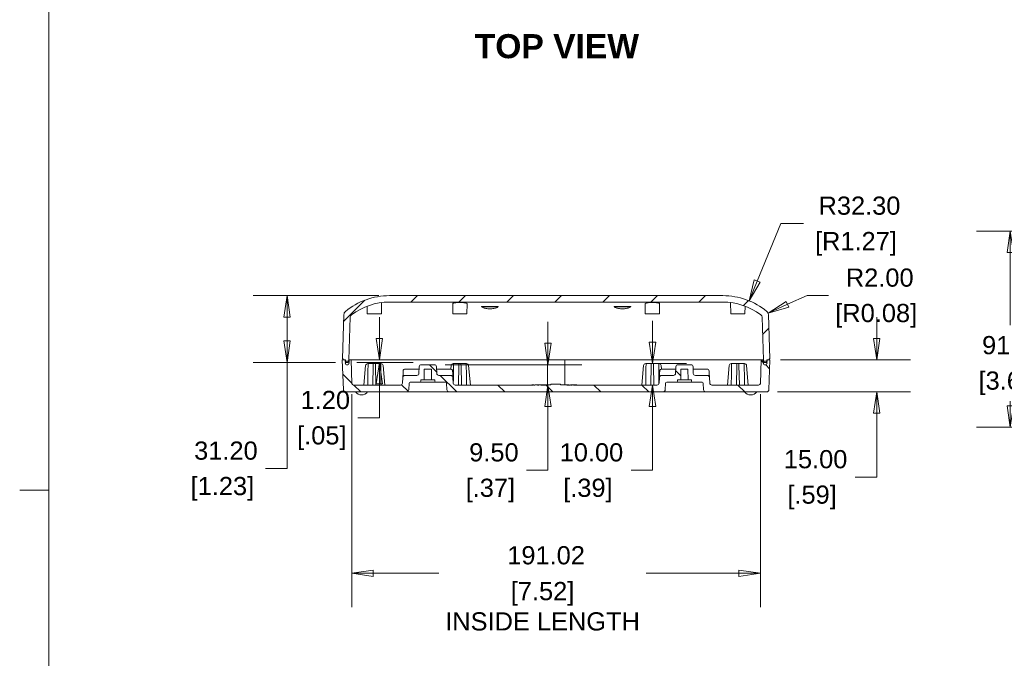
# Model space of a CAD drawing. Header units: millimetres. Extents: x 18 to 1379, y 18 to 1061.
# Tile 18 of 33: x 18 to 479, y 461 to 760. Entities that reach past the tile are written whole.
import ezdxf

# ---------------------------------------------------------------- set-up
doc = ezdxf.new("R2010")
doc.units = ezdxf.units.MM
doc.header["$LTSCALE"] = 5
for name, color, linetype, lineweight in [('Dimension (ANSI)', 7, 'Continuous', 9), ('Hatch (ANSI)', 7, 'Continuous', 9), ('Sketch Geometry (ANSI)', 7, 'Continuous', 9), ('Symbol (ANSI)', 7, 'Continuous', 9), ('Visible (ANSI)', 7, 'Continuous', 9)]:
    doc.layers.add(name, color=color, linetype=linetype, lineweight=lineweight)
doc.styles.add('Label Text (ANSI)', font='arialbd.ttf')
doc.styles.add('Note Text (ANSI)', font='arial.ttf')
doc.dimstyles.new('Default - mm_inch (ANSI)', dxfattribs={"dimscale": 5, "dimtxt": 1.7, "dimasz": 2, "dimexe": 3.175, "dimexo": 1, "dimgap": 0.8, "dimtad": 0, "dimtih": 1, "dimtoh": 1, "dimrnd": 1e-08, "dimzin": 4, "dimdsep": 46, "dimtxsty": 'Note Text (ANSI)', "dimblk": 'Filled-1', "dimcen": 0.09, "dimdle": 10, "dimclrd": 256, "dimclre": 256, "dimclrt": 256, "dimadec": 1, "dimazin": 0, "dimtfac": 1.176471, "dimtofl": 0, "dimtmove": 0, "dimatfit": 3, "dimfxl": 1, "dimtolj": 1, "dimtzin": 0, "dimlwd": -1, "dimlwe": -1, "dimarcsym": 0})

# ---------------------------------------------------------------- blocks, each defined once
blk = doc.blocks.new('Borders Default Border')
at = {"layer": 'Sketch Geometry (ANSI)'}
blk.add_line((6.35, 107.95), (3.634, 107.95), dxfattribs=at)
at = {"layer": 'Sketch Geometry (ANSI)', "flags": 128}
blk.add_lwpolyline([(6.35, 6.35), (6.35, 209.55), (273.05, 209.55), (273.05, 6.35), (6.35, 6.35)], dxfattribs=at)
blk = doc.blocks.new('Filled-1')
at = {"color": 0}
for p, q in [((0, 0), (-1, 0.15)), ((-1, 0.15), (-1, -0.15)), ((-1, 0), (0, 0)), ((-1, -0.15), (0, 0))]:
    blk.add_line(p, q, dxfattribs=at)
at = {"color": 0, "flags": 128}
blk.add_lwpolyline([(-1, -0.15), (0, 0), (-1, 0.15), (-1, -0.15)], dxfattribs=at)
at = {"color": 0}
blk.add_solid([(-1, -0.15), (0, 0), (-1, 0.15), (-1, -0.15)], dxfattribs=at)
blk = doc.blocks.new('*D24')
at = {"layer": 'Defpoints', "color": 0, "transparency": 16777216}
for p in [(369.05, 600.71), (418.96, 600.71), (367.56, 585.71)]:
    blk.add_point(p, dxfattribs=at)
at = {"layer": 'Dimension (ANSI)', "transparency": 16777216}
for p, q in [((418.96, 610.71), (418.96, 620.71)), ((374.05, 600.71), (434.83, 600.71)), ((372.56, 585.71), (434.83, 585.71)), ((418.96, 575.71), (418.96, 545.85)), ((418.96, 545.85), (408.96, 545.85))]:
    blk.add_line(p, q, dxfattribs=at)
at = {"layer": 'Dimension (ANSI)', "transparency": 16777216, "xscale": 10, "yscale": 10, "zscale": 10}
for p, rotation in [((418.96, 600.71), 270), ((418.96, 585.71), 90)]:
    blk.add_blockref('Filled-1', p, dxfattribs=dict(at, rotation=rotation))
at = {"layer": 'Dimension (ANSI)', "transparency": 16777216, "char_height": 8.5, "attachment_point": 5, "style": 'Note Text (ANSI)'}
for s, insert in [('\\A1; 15.00', (388.74, 554.19)), ('\\A1;[.59]', (388.74, 536.4))]:
    blk.add_mtext(s, dxfattribs=dict(at, insert=insert))
blk = doc.blocks.new('*D25')
at = {"layer": 'Defpoints', "color": 0, "transparency": 16777216}
for p in [(191.09, 630.71), (143.19, 599.51), (170.9, 599.51)]:
    blk.add_point(p, dxfattribs=at)
at = {"layer": 'Dimension (ANSI)', "transparency": 16777216}
for p, q in [((186.09, 630.71), (127.31, 630.71)), ((143.19, 620.71), (143.19, 609.51)), ((165.9, 599.51), (127.31, 599.51)), ((143.19, 599.51), (143.19, 549.86)), ((143.19, 549.86), (133.19, 549.86))]:
    blk.add_line(p, q, dxfattribs=at)
at = {"layer": 'Dimension (ANSI)', "transparency": 16777216, "xscale": 10, "yscale": 10, "zscale": 10}
for p, rotation in [((143.19, 630.71), 90), ((143.19, 599.51), 270)]:
    blk.add_blockref('Filled-1', p, dxfattribs=dict(at, rotation=rotation))
at = {"layer": 'Dimension (ANSI)', "transparency": 16777216, "char_height": 8.5, "attachment_point": 5, "style": 'Note Text (ANSI)'}
for s, insert in [('\\A1; 31.20', (112.97, 558.2)), ('\\A1;[1.23]', (112.97, 540.41))]:
    blk.add_mtext(s, dxfattribs=dict(at, insert=insert))
blk = doc.blocks.new('*D26')
at = {"layer": 'Defpoints', "color": 0, "transparency": 16777216}
for p in [(169.45, 600.71), (170.9, 599.51), (186.37, 599.51)]:
    blk.add_point(p, dxfattribs=at)
at = {"layer": 'Dimension (ANSI)', "transparency": 16777216}
for p, q in [((186.37, 610.71), (186.37, 620.71)), ((174.45, 600.71), (202.24, 600.71)), ((175.9, 599.51), (202.24, 599.51)), ((186.37, 589.51), (186.37, 573.54)), ((186.37, 573.54), (176.37, 573.54))]:
    blk.add_line(p, q, dxfattribs=at)
at = {"layer": 'Dimension (ANSI)', "transparency": 16777216, "xscale": 10, "yscale": 10, "zscale": 10}
for p, rotation in [((186.37, 600.71), 270), ((186.37, 599.51), 90)]:
    blk.add_blockref('Filled-1', p, dxfattribs=dict(at, rotation=rotation))
at = {"layer": 'Dimension (ANSI)', "transparency": 16777216, "char_height": 8.5, "attachment_point": 5, "style": 'Note Text (ANSI)'}
for s, insert in [('\\A1; 1.20', (159.45, 581.88)), ('\\A1;[.05]', (159.45, 564.1))]:
    blk.add_mtext(s, dxfattribs=dict(at, insert=insert))
blk = doc.blocks.new('*D27')
at = {"layer": 'Defpoints', "color": 0, "transparency": 16777216}
for p in [(212.08, 598.41), (265.22, 598.41), (221.9, 588.91)]:
    blk.add_point(p, dxfattribs=at)
at = {"layer": 'Dimension (ANSI)', "transparency": 16777216}
for p, q in [((265.22, 608.41), (265.22, 618.41)), ((217.08, 598.41), (281.1, 598.41)), ((265.22, 578.91), (265.22, 549.05)), ((265.22, 549.05), (255.22, 549.05))]:
    blk.add_line(p, q, dxfattribs=at)
at = {"layer": 'Dimension (ANSI)', "transparency": 16777216, "xscale": 10, "yscale": 10, "zscale": 10}
for p, rotation in [((265.22, 598.41), 270), ((265.22, 588.91), 90)]:
    blk.add_blockref('Filled-1', p, dxfattribs=dict(at, rotation=rotation))
at = {"layer": 'Dimension (ANSI)', "transparency": 16777216, "char_height": 8.5, "attachment_point": 5, "style": 'Note Text (ANSI)'}
for s, insert in [('\\A1; 9.50', (238.3, 557.39)), ('\\A1;[.37]', (238.3, 539.6))]:
    blk.add_mtext(s, dxfattribs=dict(at, insert=insert))
blk = doc.blocks.new('*D28')
at = {"layer": 'Defpoints', "color": 0, "transparency": 16777216}
for p in [(311.09, 598.91), (314.13, 598.91), (277.51, 588.91)]:
    blk.add_point(p, dxfattribs=at)
at = {"layer": 'Dimension (ANSI)', "transparency": 16777216}
for p, q in [((314.13, 608.91), (314.13, 618.91)), ((316.09, 598.91), (330, 598.91)), ((314.13, 578.91), (314.13, 549.05)), ((314.13, 549.05), (304.13, 549.05))]:
    blk.add_line(p, q, dxfattribs=at)
at = {"layer": 'Dimension (ANSI)', "transparency": 16777216, "xscale": 10, "yscale": 10, "zscale": 10}
for p, rotation in [((314.13, 598.91), 270), ((314.13, 588.91), 90)]:
    blk.add_blockref('Filled-1', p, dxfattribs=dict(at, rotation=rotation))
at = {"layer": 'Dimension (ANSI)', "transparency": 16777216, "char_height": 8.5, "attachment_point": 5, "style": 'Note Text (ANSI)'}
for s, insert in [('\\A1; 10.00', (283.91, 557.39)), ('\\A1;[.39]', (283.91, 539.6))]:
    blk.add_mtext(s, dxfattribs=dict(at, insert=insert))
blk = doc.blocks.new('*D29')
at = {"layer": 'Defpoints', "color": 0, "transparency": 16777216}
for p in [(173.53, 589.68), (364.56, 589.68), (364.56, 500.93)]:
    blk.add_point(p, dxfattribs=at)
at = {"layer": 'Dimension (ANSI)', "transparency": 16777216}
for p, q in [((173.53, 584.68), (173.53, 485.06)), ((364.56, 584.68), (364.56, 485.06)), ((183.53, 500.93), (214.21, 500.93)), ((354.56, 500.93), (311.2, 500.93))]:
    blk.add_line(p, q, dxfattribs=at)
at = {"layer": 'Dimension (ANSI)', "transparency": 16777216, "xscale": 10, "yscale": 10, "zscale": 10, "rotation": 180}
blk.add_blockref('Filled-1', (173.53, 500.93), dxfattribs=at)
at = {"layer": 'Dimension (ANSI)', "transparency": 16777216, "xscale": 10, "yscale": 10, "zscale": 10}
blk.add_blockref('Filled-1', (364.56, 500.93), dxfattribs=at)
at = {"layer": 'Dimension (ANSI)', "transparency": 16777216, "char_height": 8.5, "attachment_point": 5, "style": 'Note Text (ANSI)'}
for s, insert in [('\\A1; \\fArial|b0|i0;\\H8.5000;191.02', (262.7, 509.27)), ('\\A1;[7.52]{\\P\\fArial|b0|i0;\\H8.5000;INSIDE LENGTH}', (262.7, 485.44))]:
    blk.add_mtext(s, dxfattribs=dict(at, insert=insert))
blk = doc.blocks.new('*D46')
at = {"layer": 'Defpoints', "color": 0, "transparency": 16777216}
for p in [(605.85, 660.82), (481.45, 569.26), (615.89, 569.26)]:
    blk.add_point(p, dxfattribs=at)
at = {"layer": 'Dimension (ANSI)', "transparency": 16777216}
for p, q in [((600.85, 660.82), (465.58, 660.82)), ((481.45, 650.82), (481.45, 616.95)), ((481.45, 579.26), (481.45, 581.38)), ((610.89, 569.26), (465.58, 569.26))]:
    blk.add_line(p, q, dxfattribs=at)
at = {"layer": 'Dimension (ANSI)', "transparency": 16777216, "xscale": 10, "yscale": 10, "zscale": 10}
for p, rotation in [((481.45, 660.82), 90), ((481.45, 569.26), 270)]:
    blk.add_blockref('Filled-1', p, dxfattribs=dict(at, rotation=rotation))
at = {"layer": 'Dimension (ANSI)', "transparency": 16777216, "char_height": 8.5, "attachment_point": 5, "style": 'Note Text (ANSI)'}
for s, insert in [('\\A1; 91.56', (481.45, 607.51)), ('\\A1;[3.60]', (481.45, 589.72))]:
    blk.add_mtext(s, dxfattribs=dict(at, insert=insert))
blk = doc.blocks.new('*D61')
at = {"layer": 'Defpoints', "color": 0, "transparency": 16777216}
for p in [(366.31, 621.76), (368.14, 622.57)]:
    blk.add_point(p, dxfattribs=at)
at = {"layer": 'Dimension (ANSI)', "transparency": 16777216}
for p, q in [((386.39, 630.75), (377.26, 626.66)), ((396.39, 630.75), (386.39, 630.75))]:
    blk.add_line(p, q, dxfattribs=at)
at = {"layer": 'Dimension (ANSI)', "transparency": 16777216, "xscale": 10, "yscale": 10, "zscale": 10, "rotation": 204.116615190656}
blk.add_blockref('Filled-1', (368.14, 622.57), dxfattribs=at)
at = {"layer": 'Dimension (ANSI)', "transparency": 16777216, "char_height": 8.5, "attachment_point": 5, "style": 'Note Text (ANSI)'}
for s, insert in [('\\A1; R2.00', (418.74, 639.08)), ('\\A1;[R0.08]', (418.74, 621.3))]:
    blk.add_mtext(s, dxfattribs=dict(at, insert=insert))
blk = doc.blocks.new('*D65')
at = {"layer": 'Defpoints', "color": 0, "transparency": 16777216}
for p in [(359.28, 628.28), (347, 598.41)]:
    blk.add_point(p, dxfattribs=at)
at = {"layer": 'Dimension (ANSI)', "transparency": 16777216}
for p, q in [((374.12, 664.37), (363.08, 637.53)), ((384.75, 664.37), (374.12, 664.37))]:
    blk.add_line(p, q, dxfattribs=at)
at = {"layer": 'Dimension (ANSI)', "transparency": 16777216, "xscale": 10, "yscale": 10, "zscale": 10, "rotation": 247.650270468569}
blk.add_blockref('Filled-1', (359.28, 628.28), dxfattribs=at)
at = {"layer": 'Dimension (ANSI)', "transparency": 16777216, "char_height": 8.5, "attachment_point": 5, "style": 'Note Text (ANSI)'}
for s, insert in [('\\A1; R32.30', (409.26, 672.72)), ('\\A1;[R1.27]', (409.26, 654.93))]:
    blk.add_mtext(s, dxfattribs=dict(at, insert=insert))

msp = doc.modelspace()

# ---------------------------------------------------------------- hatches: boundary and pattern name
at = {"layer": 'Hatch (ANSI)'}
h = msp.add_hatch(dxfattribs=at)
h.set_pattern_fill('ANSI31', color=256, scale=127, style=0)
h.set_pattern_definition([(45, (0, 0), (-11.22532, 11.22532), [])])
edge = h.paths.add_edge_path()
edge.add_ellipse((347, 598.406), major_axis=(-24.891, 20.586), ratio=1, start_angle=270, end_angle=309.59254)
edge.add_line((347, 630.707), (191.095, 630.707))
edge.add_ellipse((191.095, 598.406), major_axis=(-32.301, 0), ratio=1, start_angle=270, end_angle=309.59254)
edge.add_ellipse((171.784, 621.756), major_axis=(-1.541, -1.275), ratio=1, start_angle=270, end_angle=318.40746)
edge.add_line((169.785, 621.826), (169.061, 601.107))
edge.add_line((169.061, 601.107), (169.447, 601.107))
edge.add_line((169.447, 601.107), (169.447, 600.707))
edge.add_line((169.447, 600.707), (170.4, 600.707))
edge.add_line((170.4, 600.707), (170.549, 600.707))
edge.add_line((170.549, 600.707), (170.774, 599.937))
edge.add_line((170.774, 599.937), (170.899, 599.507))
edge.add_line((170.899, 599.507), (171.699, 599.507))
edge.add_line((171.699, 599.507), (171.825, 599.938))
edge.add_line((171.825, 599.938), (172.049, 600.707))
edge.add_line((172.049, 600.707), (172.743, 620.569))
edge.add_ellipse((174.242, 620.516), major_axis=(0.052, 1.499), ratio=1, start_angle=39.3161, end_angle=90, ccw=False)
edge.add_ellipse((191.095, 598.406), major_axis=(23.303, 17.762), ratio=1, start_angle=52.6839, end_angle=90, ccw=False)
edge.add_line((191.095, 627.707), (347, 627.707))
edge.add_ellipse((347, 598.406), major_axis=(29.301, 0), ratio=1, start_angle=52.6839, end_angle=90, ccw=False)
edge.add_ellipse((363.853, 620.516), major_axis=(1.193, -0.909), ratio=1, start_angle=39.3161, end_angle=90, ccw=False)
edge.add_line((365.352, 620.569), (366.045, 600.707))
edge.add_line((366.045, 600.707), (366.27, 599.938))
edge.add_line((366.27, 599.938), (366.395, 599.507))
edge.add_line((366.395, 599.507), (367.195, 599.507))
edge.add_line((367.195, 599.507), (367.321, 599.937))
edge.add_line((367.321, 599.937), (367.545, 600.707))
edge.add_line((367.545, 600.707), (367.695, 600.707))
edge.add_line((367.695, 600.707), (368.647, 600.707))
edge.add_line((368.647, 600.707), (368.647, 601.107))
edge.add_line((368.647, 601.107), (369.033, 601.107))
edge.add_line((369.033, 601.107), (368.31, 621.826))
edge.add_ellipse((366.311, 621.756), major_axis=(-0.07, 1.999), ratio=1, start_angle=270, end_angle=318.40746)
h = msp.add_hatch(dxfattribs=at)
h.set_pattern_fill('ANSI31', color=256, scale=127, angle=90.00021, style=0)
h.set_pattern_definition([(135.0002, (0, 0), (-11.22528, -11.22536), [])])
edge = h.paths.add_edge_path()
edge.add_line((368.557, 586.672), (369.047, 600.707))
edge.add_line((369.047, 600.707), (367.695, 600.707))
edge.add_line((367.695, 600.707), (367.628, 598.79))
edge.add_ellipse((367.128, 598.807), major_axis=(-0.017, -0.5), ratio=1, start_angle=2, end_angle=90, ccw=False)
edge.add_line((367.128, 598.307), (366.461, 598.307))
edge.add_ellipse((366.461, 598.807), major_axis=(-0.5, 0), ratio=1, start_angle=2, end_angle=90, ccw=False)
edge.add_line((365.962, 598.79), (365.912, 600.225))
edge.add_ellipse((365.412, 600.207), major_axis=(-0.017, 0.5), ratio=1, start_angle=270, end_angle=358)
edge.add_line((365.412, 600.707), (364.945, 600.707))
edge.add_line((364.945, 600.707), (364.56, 589.679))
edge.add_ellipse((363.76, 589.707), major_axis=(-0.028, -0.8), ratio=1, start_angle=2, end_angle=90, ccw=False)
edge.add_line((363.76, 588.907), (341.896, 588.907))
edge.add_ellipse((341.896, 589.907), major_axis=(0, -1), ratio=1, start_angle=273, end_angle=360, ccw=False)
edge.add_line((340.898, 589.855), (340.761, 592.459))
edge.add_ellipse((339.763, 592.407), major_axis=(0.999, 0.052), ratio=1, start_angle=0, end_angle=87)
edge.add_line((339.763, 593.407), (334.188, 593.407))
edge.add_ellipse((334.188, 594.407), major_axis=(0, -1), ratio=1, start_angle=272, end_angle=360, ccw=False)
edge.add_line((333.188, 594.372), (333.081, 597.442))
edge.add_ellipse((332.082, 597.407), major_axis=(0.999, 0.035), ratio=1, start_angle=0, end_angle=88)
edge.add_line((332.082, 598.407), (326.013, 598.407))
edge.add_ellipse((326.013, 597.407), major_axis=(0, 1), ratio=1, start_angle=0, end_angle=88)
edge.add_line((325.014, 597.442), (324.906, 594.372))
edge.add_ellipse((323.907, 594.407), major_axis=(-0.035, -0.999), ratio=1, start_angle=2, end_angle=90, ccw=False)
edge.add_line((323.907, 593.407), (318.332, 593.407))
edge.add_ellipse((318.332, 592.407), major_axis=(-1, 0), ratio=1, start_angle=270, end_angle=357)
edge.add_line((317.333, 592.459), (317.197, 589.855))
edge.add_ellipse((316.198, 589.907), major_axis=(-0.052, -0.999), ratio=1, start_angle=3, end_angle=90, ccw=False)
edge.add_line((316.198, 588.907), (277.512, 588.907))
edge.add_line((277.512, 588.907), (277.512, 589.057))
edge.add_line((277.512, 589.057), (277.235, 589.057))
edge.add_line((277.235, 589.057), (277.235, 588.907))
edge.add_line((277.235, 588.907), (276.954, 588.907))
edge.add_line((276.954, 588.907), (276.954, 589.057))
edge.add_line((276.954, 589.057), (276.496, 589.057))
edge.add_line((276.496, 589.057), (276.496, 588.907))
edge.add_line((276.496, 588.907), (276.097, 588.907))
edge.add_line((276.097, 588.907), (276.097, 589.057))
edge.add_line((276.097, 589.057), (275.831, 589.057))
edge.add_line((275.831, 589.057), (275.831, 588.907))
edge.add_line((275.831, 588.907), (274.047, 588.907))
edge.add_line((274.047, 588.907), (274.047, 588.957))
edge.add_line((274.047, 588.957), (271.547, 588.957))
edge.add_line((271.547, 588.957), (271.547, 589.057))
edge.add_line((271.547, 589.057), (271.047, 589.057))
edge.add_line((271.047, 589.057), (271.047, 589.307))
edge.add_line((271.047, 589.307), (266.547, 589.307))
edge.add_line((266.547, 589.307), (266.547, 589.057))
edge.add_line((266.547, 589.057), (266.547, 588.957))
edge.add_line((266.547, 588.957), (264.047, 588.957))
edge.add_line((264.047, 588.957), (264.047, 588.907))
edge.add_line((264.047, 588.907), (261.823, 588.907))
edge.add_line((261.823, 588.907), (261.823, 589.057))
edge.add_line((261.823, 589.057), (260.973, 589.057))
edge.add_line((260.973, 589.057), (260.973, 588.907))
edge.add_line((260.973, 588.907), (260.36, 588.907))
edge.add_line((260.36, 588.907), (260.36, 589.057))
edge.add_line((260.36, 589.057), (259.15, 589.057))
edge.add_line((259.15, 589.057), (259.15, 588.907))
edge.add_line((259.15, 588.907), (258.627, 588.907))
edge.add_line((258.627, 588.907), (258.627, 589.057))
edge.add_line((258.627, 589.057), (258.359, 589.057))
edge.add_line((258.359, 589.057), (258.359, 588.907))
edge.add_line((258.359, 588.907), (257.874, 588.907))
edge.add_line((257.874, 588.907), (257.874, 589.057))
edge.add_line((257.874, 589.057), (257.618, 589.057))
edge.add_line((257.618, 589.057), (257.618, 588.907))
edge.add_line((257.618, 588.907), (221.896, 588.907))
edge.add_ellipse((221.896, 589.907), major_axis=(-1, 0), ratio=1, start_angle=3, end_angle=90, ccw=False)
edge.add_line((220.898, 589.855), (220.761, 592.459))
edge.add_ellipse((219.763, 592.407), major_axis=(-0.052, 0.999), ratio=1, start_angle=270, end_angle=357)
edge.add_line((219.763, 593.407), (214.188, 593.407))
edge.add_ellipse((214.188, 594.407), major_axis=(0, -1), ratio=1, start_angle=272, end_angle=360, ccw=False)
edge.add_line((213.188, 594.372), (213.081, 597.442))
edge.add_ellipse((212.082, 597.407), major_axis=(0.999, 0.035), ratio=1, start_angle=0, end_angle=88)
edge.add_line((212.082, 598.407), (206.013, 598.407))
edge.add_ellipse((206.013, 597.407), major_axis=(0, 1), ratio=1, start_angle=0, end_angle=88)
edge.add_line((205.014, 597.442), (204.906, 594.372))
edge.add_ellipse((203.907, 594.407), major_axis=(-0.035, -0.999), ratio=1, start_angle=2, end_angle=90, ccw=False)
edge.add_line((203.907, 593.407), (198.332, 593.407))
edge.add_ellipse((198.332, 592.407), major_axis=(-1, 0), ratio=1, start_angle=270, end_angle=357)
edge.add_line((197.333, 592.459), (197.197, 589.855))
edge.add_ellipse((196.198, 589.907), major_axis=(-0.052, -0.999), ratio=1, start_angle=3, end_angle=90, ccw=False)
edge.add_line((196.198, 588.907), (174.334, 588.907))
edge.add_ellipse((174.334, 589.707), major_axis=(0, -0.8), ratio=1, start_angle=272, end_angle=360, ccw=False)
edge.add_line((173.535, 589.679), (173.15, 600.707))
edge.add_line((173.15, 600.707), (172.683, 600.707))
edge.add_ellipse((172.683, 600.207), major_axis=(-0.5, 0), ratio=1, start_angle=270, end_angle=358)
edge.add_line((172.183, 600.225), (172.133, 598.79))
edge.add_ellipse((171.633, 598.807), major_axis=(-0.017, -0.5), ratio=1, start_angle=2, end_angle=90, ccw=False)
edge.add_line((171.633, 598.307), (170.966, 598.307))
edge.add_ellipse((170.966, 598.807), major_axis=(-0.5, 0), ratio=1, start_angle=2, end_angle=90, ccw=False)
edge.add_line((170.467, 598.79), (170.4, 600.707))
edge.add_line((170.4, 600.707), (169.047, 600.707))
edge.add_line((169.047, 600.707), (169.537, 586.672))
edge.add_ellipse((170.537, 586.707), major_axis=(0.035, -0.999), ratio=1, start_angle=270, end_angle=358)
edge.add_line((170.537, 585.707), (199.098, 585.707))
edge.add_ellipse((199.098, 586.707), major_axis=(1, 0), ratio=1, start_angle=270, end_angle=357)
edge.add_line((200.097, 586.655), (200.264, 589.833))
edge.add_ellipse((200.763, 589.807), major_axis=(0.026, 0.499), ratio=1, start_angle=3, end_angle=90, ccw=False)
edge.add_line((200.763, 590.307), (205.28, 590.307))
edge.add_ellipse((205.28, 590.807), major_axis=(0, -0.5), ratio=1, start_angle=0, end_angle=88)
edge.add_line((205.779, 590.79), (205.797, 591.307))
edge.add_line((205.797, 591.307), (207.297, 591.307))
edge.add_line((207.297, 591.307), (207.385, 596.307))
edge.add_line((207.385, 596.307), (210.71, 596.307))
edge.add_line((210.71, 596.307), (210.797, 591.307))
edge.add_line((210.797, 591.307), (212.297, 591.307))
edge.add_line((212.297, 591.307), (212.315, 590.79))
edge.add_ellipse((212.815, 590.807), major_axis=(0.017, -0.5), ratio=1, start_angle=270, end_angle=358)
edge.add_line((212.815, 590.307), (217.332, 590.307))
edge.add_ellipse((217.332, 589.807), major_axis=(0.5, 0), ratio=1, start_angle=3, end_angle=90, ccw=False)
edge.add_line((217.831, 589.833), (217.998, 586.655))
edge.add_ellipse((218.996, 586.707), major_axis=(0.052, -0.999), ratio=1, start_angle=270, end_angle=357)
edge.add_line((218.996, 585.707), (319.098, 585.707))
edge.add_ellipse((319.098, 586.707), major_axis=(0, -1), ratio=1, start_angle=0, end_angle=87)
edge.add_line((320.097, 586.655), (320.264, 589.833))
edge.add_ellipse((320.763, 589.807), major_axis=(-0.499, 0.026), ratio=1, start_angle=273, end_angle=360, ccw=False)
edge.add_line((320.763, 590.307), (325.28, 590.307))
edge.add_ellipse((325.28, 590.807), major_axis=(0.5, 0), ratio=1, start_angle=270, end_angle=358)
edge.add_line((325.779, 590.79), (325.797, 591.307))
edge.add_line((325.797, 591.307), (327.297, 591.307))
edge.add_line((327.297, 591.307), (327.385, 596.307))
edge.add_line((327.385, 596.307), (330.71, 596.307))
edge.add_line((330.71, 596.307), (330.797, 591.307))
edge.add_line((330.797, 591.307), (332.297, 591.307))
edge.add_line((332.297, 591.307), (332.315, 590.79))
edge.add_ellipse((332.815, 590.807), major_axis=(-0.5, -0.017), ratio=1, start_angle=0, end_angle=88)
edge.add_line((332.815, 590.307), (337.332, 590.307))
edge.add_ellipse((337.332, 589.807), major_axis=(0.5, 0), ratio=1, start_angle=3, end_angle=90, ccw=False)
edge.add_line((337.831, 589.833), (337.998, 586.655))
edge.add_ellipse((338.996, 586.707), major_axis=(0.052, -0.999), ratio=1, start_angle=270, end_angle=357)
edge.add_line((338.996, 585.707), (367.558, 585.707))
edge.add_ellipse((367.558, 586.707), major_axis=(1, 0), ratio=1, start_angle=270, end_angle=358)
h = msp.add_hatch(dxfattribs=at)
h.set_pattern_fill('ANSI31', color=256, scale=127, angle=14.99998, style=0)
h.set_pattern_definition([(60, (0, 0), (-13.74815, 7.9375), [])])
edge = h.paths.add_edge_path()
edge.add_ellipse((366.795, 599.207), major_axis=(0, -0.9), ratio=1, start_angle=270, end_angle=291.74169)
edge.add_ellipse((366.795, 599.207), major_axis=(0.333, -0.836), ratio=1, start_angle=270, end_angle=406.51661)
edge.add_ellipse((366.795, 599.207), major_axis=(0.333, 0.836), ratio=1, start_angle=270, end_angle=309.48339)
edge.add_ellipse((366.795, 599.207), major_axis=(-0.274, 0.857), ratio=1, start_angle=270, end_angle=306.48341)
edge.add_ellipse((366.795, 599.207), major_axis=(-0.73, 0.526), ratio=1, start_angle=270, end_angle=341.46286)
edge.add_ellipse((366.795, 599.207), major_axis=(-0.731, -0.525), ratio=1, start_angle=270, end_angle=306.57034)
edge.add_ellipse((366.795, 599.207), major_axis=(-0.274, -0.857), ratio=1, start_angle=270, end_angle=287.74169)
edge = h.paths.add_edge_path()
edge.add_ellipse((171.3, 599.207), major_axis=(0, 0.9), ratio=1, start_angle=270, end_angle=287.74169)
edge.add_ellipse((171.3, 599.207), major_axis=(-0.274, 0.857), ratio=1, start_angle=270, end_angle=306.57034)
edge.add_ellipse((171.3, 599.207), major_axis=(-0.731, 0.525), ratio=1, start_angle=270, end_angle=341.46286)
edge.add_ellipse((171.3, 599.207), major_axis=(-0.73, -0.526), ratio=1, start_angle=270, end_angle=306.48341)
edge.add_ellipse((171.3, 599.207), major_axis=(-0.274, -0.857), ratio=1, start_angle=270, end_angle=309.48339)
edge.add_ellipse((171.3, 599.207), major_axis=(0.333, -0.836), ratio=1, start_angle=270, end_angle=406.51661)
edge.add_ellipse((171.3, 599.207), major_axis=(0.333, 0.836), ratio=1, start_angle=270, end_angle=291.74169)

# ---------------------------------------------------------------- linework, layer by layer
at = {"layer": 'Visible (ANSI)'}
for p, q in [((187.347, 622.207), (187.439, 627.478)), ((347, 630.707), (191.095, 630.707)), ((191.095, 627.707), (347, 627.707)), ((220.747, 622.207), (220.666, 626.847)), ((227.347, 622.207), (227.428, 626.847)), ((310.747, 622.207), (310.666, 626.847)), ((317.347, 622.207), (317.428, 626.847)), ((350.747, 622.207), (350.655, 627.478)), ((169.785, 621.826), (169.061, 601.107)), ((180.747, 622.207), (180.685, 625.795)), ((187.347, 622.207), (180.747, 622.207)), ((227.347, 622.207), (220.747, 622.207)), ((234.168, 625.425), (234.168, 625.64)), ((234.168, 625.64), (241.927, 625.64)), ((234.168, 625.425), (241.927, 625.425)), ((241.927, 625.425), (241.927, 625.64)), ((296.168, 625.425), (296.168, 625.64)), ((296.168, 625.64), (303.927, 625.64)), ((296.168, 625.425), (303.927, 625.425)), ((303.927, 625.425), (303.927, 625.64)), ((317.347, 622.207), (310.747, 622.207)), ((357.347, 622.207), (350.747, 622.207)), ((357.347, 622.207), (357.41, 625.795)), ((369.033, 601.107), (368.31, 621.826)), ((172.049, 600.707), (172.743, 620.569)), ((365.352, 620.569), (366.045, 600.707)), ((170.4, 600.707), (169.047, 600.707)), ((169.047, 600.707), (169.537, 586.672)), ((169.061, 601.107), (169.447, 601.107)), ((169.447, 601.107), (169.447, 600.707)), ((169.447, 600.707), (170.549, 600.707)), ((170.467, 598.79), (170.4, 600.707)), ((170.549, 600.707), (170.899, 599.507)), ((170.899, 599.507), (171.699, 599.507)), ((171.699, 599.507), (172.049, 600.707)), ((172.683, 600.707), (172.049, 600.707)), ((172.183, 600.225), (172.133, 598.79)), ((173.15, 600.707), (172.683, 600.707)), ((173.535, 589.679), (173.15, 600.707)), ((173.993, 600.707), (173.15, 600.707)), ((184.26, 600.707), (173.993, 600.707)), ((181.089, 598.907), (180.964, 598.907)), ((181.089, 598.907), (183.547, 598.907)), ((183.547, 598.907), (183.531, 597.994)), ((184.547, 598.907), (183.547, 598.907)), ((184.26, 600.707), (196.106, 600.707)), ((184.563, 597.994), (184.547, 598.907)), ((184.547, 598.907), (187.005, 598.907)), ((187.131, 598.907), (187.005, 598.907)), ((197.732, 600.707), (196.106, 600.707)), ((198.719, 600.707), (197.732, 600.707)), ((198.719, 600.707), (265.047, 600.707)), ((221.089, 598.907), (220.964, 598.907)), ((221.089, 598.907), (223.547, 598.907)), ((223.547, 598.907), (223.531, 597.994)), ((224.547, 598.907), (223.547, 598.907)), ((224.563, 597.994), (224.547, 598.907)), ((224.547, 598.907), (227.005, 598.907)), ((227.131, 598.907), (227.005, 598.907)), ((265.047, 600.707), (264.996, 589.057)), ((265.047, 600.707), (273.047, 600.707)), ((273.047, 600.707), (273.098, 589.057)), ((273.047, 600.707), (339.376, 600.707)), ((311.089, 598.907), (310.964, 598.907)), ((311.089, 598.907), (313.547, 598.907)), ((313.547, 598.907), (313.531, 597.994)), ((314.547, 598.907), (313.547, 598.907)), ((314.563, 597.994), (314.547, 598.907)), ((314.547, 598.907), (317.005, 598.907)), ((317.131, 598.907), (317.005, 598.907)), ((339.376, 600.707), (340.363, 600.707)), ((340.363, 600.707), (341.989, 600.707)), ((353.834, 600.707), (341.989, 600.707)), ((351.089, 598.907), (350.964, 598.907)), ((351.089, 598.907), (353.547, 598.907)), ((353.547, 598.907), (353.531, 597.994)), ((354.547, 598.907), (353.547, 598.907)), ((353.834, 600.707), (364.102, 600.707)), ((354.563, 597.994), (354.547, 598.907)), ((354.547, 598.907), (357.005, 598.907)), ((357.131, 598.907), (357.005, 598.907)), ((364.102, 600.707), (364.945, 600.707)), ((364.945, 600.707), (364.56, 589.679)), ((365.412, 600.707), (364.945, 600.707)), ((365.412, 600.707), (366.045, 600.707)), ((365.962, 598.79), (365.912, 600.225)), ((366.045, 600.707), (366.395, 599.507)), ((366.395, 599.507), (367.195, 599.507)), ((367.195, 599.507), (367.545, 600.707)), ((367.545, 600.707), (368.647, 600.707)), ((367.695, 600.707), (367.628, 598.79)), ((369.047, 600.707), (367.695, 600.707)), ((368.557, 586.672), (369.047, 600.707)), ((368.647, 600.707), (368.647, 601.107)), ((368.647, 601.107), (369.033, 601.107)), ((171.633, 598.307), (170.966, 598.307)), ((179.967, 597.994), (179.172, 588.907)), ((183.373, 588.907), (183.531, 597.994)), ((184.563, 597.994), (184.722, 588.907)), ((188.922, 588.907), (188.127, 597.994)), ((197.435, 594.39), (197.333, 592.459)), ((197.491, 595.459), (197.435, 594.39)), ((204.089, 596.407), (198.489, 596.407)), ((204.977, 596.407), (204.089, 596.407)), ((205.014, 597.442), (204.906, 594.372)), ((212.082, 598.407), (206.013, 598.407)), ((207.297, 591.307), (207.385, 596.307)), ((207.385, 596.307), (210.71, 596.307)), ((210.71, 596.307), (210.797, 591.307)), ((213.188, 594.372), (213.081, 597.442)), ((214.005, 596.407), (213.117, 596.407)), ((219.605, 596.407), (214.005, 596.407)), ((219.967, 597.994), (219.826, 596.382)), ((220.66, 594.39), (220.604, 595.459)), ((220.761, 592.459), (220.66, 594.39)), ((223.373, 588.907), (223.531, 597.994)), ((224.563, 597.994), (224.722, 588.907)), ((228.922, 588.907), (228.127, 597.994)), ((309.967, 597.994), (309.172, 588.907)), ((313.373, 588.907), (313.531, 597.994)), ((314.563, 597.994), (314.722, 588.907)), ((317.435, 594.39), (317.333, 592.459)), ((317.491, 595.459), (317.435, 594.39)), ((318.268, 596.382), (318.127, 597.994)), ((324.089, 596.407), (318.489, 596.407)), ((324.977, 596.407), (324.089, 596.407)), ((325.014, 597.442), (324.906, 594.372)), ((332.082, 598.407), (326.013, 598.407)), ((327.297, 591.307), (327.385, 596.307)), ((327.385, 596.307), (330.71, 596.307)), ((330.71, 596.307), (330.797, 591.307)), ((333.188, 594.372), (333.081, 597.442)), ((334.005, 596.407), (333.117, 596.407)), ((339.605, 596.407), (334.005, 596.407)), ((340.66, 594.39), (340.604, 595.459)), ((340.761, 592.459), (340.66, 594.39)), ((349.967, 597.994), (349.172, 588.907)), ((353.373, 588.907), (353.531, 597.994)), ((354.563, 597.994), (354.722, 588.907)), ((358.922, 588.907), (358.127, 597.994)), ((367.128, 598.307), (366.461, 598.307)), ((197.333, 592.459), (197.197, 589.855)), ((203.907, 593.407), (198.332, 593.407)), ((200.097, 586.655), (200.264, 589.833)), ((200.763, 590.307), (205.28, 590.307)), ((205.28, 590.307), (206.797, 590.307)), ((205.779, 590.79), (205.797, 591.307)), ((205.797, 591.307), (207.297, 591.307)), ((206.797, 590.307), (211.297, 590.307)), ((207.297, 591.307), (210.797, 591.307)), ((210.797, 591.307), (212.297, 591.307)), ((211.297, 590.307), (212.815, 590.307)), ((212.297, 591.307), (212.315, 590.79)), ((212.815, 590.307), (217.332, 590.307)), ((219.763, 593.407), (214.188, 593.407)), ((217.831, 589.833), (217.998, 586.655)), ((220.898, 589.855), (220.761, 592.459)), ((317.333, 592.459), (317.197, 589.855)), ((323.907, 593.407), (318.332, 593.407)), ((320.097, 586.655), (320.264, 589.833)), ((320.763, 590.307), (325.28, 590.307)), ((325.28, 590.307), (326.797, 590.307)), ((325.779, 590.79), (325.797, 591.307)), ((325.797, 591.307), (327.297, 591.307)), ((326.797, 590.307), (331.297, 590.307)), ((327.297, 591.307), (330.797, 591.307)), ((330.797, 591.307), (332.297, 591.307)), ((331.297, 590.307), (332.815, 590.307)), ((332.297, 591.307), (332.315, 590.79)), ((332.815, 590.307), (337.332, 590.307)), ((339.763, 593.407), (334.188, 593.407)), ((337.831, 589.833), (337.998, 586.655)), ((340.898, 589.855), (340.761, 592.459)), ((170.537, 585.707), (199.098, 585.707)), ((196.198, 588.907), (174.334, 588.907)), ((199.098, 585.707), (208.086, 585.707)), ((208.086, 585.707), (210.009, 585.707)), ((210.009, 585.707), (218.996, 585.707)), ((218.996, 585.707), (319.098, 585.707)), ((257.618, 588.907), (221.896, 588.907)), ((257.874, 589.057), (257.618, 589.057)), ((257.618, 589.057), (257.618, 588.907)), ((257.874, 588.907), (257.874, 589.057)), ((257.874, 589.057), (258.116, 589.057)), ((258.359, 588.907), (257.874, 588.907)), ((258.116, 588.907), (258.116, 589.057)), ((258.116, 589.057), (258.359, 589.057)), ((258.627, 589.057), (258.359, 589.057)), ((258.359, 589.057), (258.359, 588.907)), ((258.627, 588.907), (258.627, 589.057)), ((259.15, 588.907), (258.627, 588.907)), ((260.36, 589.057), (259.15, 589.057)), ((259.15, 589.057), (259.15, 588.907)), ((260.36, 588.907), (260.36, 589.057)), ((260.412, 589.057), (260.36, 589.057)), ((260.973, 588.907), (260.36, 588.907)), ((260.412, 588.907), (260.412, 589.057)), ((260.816, 589.057), (260.686, 589.057)), ((260.686, 588.907), (260.686, 589.057)), ((260.973, 589.057), (260.816, 589.057)), ((260.816, 588.907), (260.816, 589.057)), ((261.823, 589.057), (260.973, 589.057)), ((260.973, 589.057), (260.973, 588.907)), ((261.823, 588.907), (261.823, 589.057)), ((261.934, 589.057), (261.823, 589.057)), ((264.047, 588.907), (261.823, 588.907)), ((261.954, 589.057), (261.934, 589.057)), ((261.934, 588.907), (261.934, 589.057)), ((261.954, 588.907), (261.954, 589.057)), ((262.247, 589.057), (261.982, 589.057)), ((261.982, 588.907), (261.982, 589.057)), ((263.168, 589.057), (262.247, 589.057)), ((262.247, 588.907), (262.247, 589.057)), ((263.434, 589.057), (263.168, 589.057)), ((263.168, 588.907), (263.168, 589.057)), ((263.434, 588.907), (263.434, 589.057)), ((263.893, 589.057), (263.623, 589.057)), ((263.623, 588.907), (263.623, 589.057)), ((264.074, 589.057), (263.893, 589.057)), ((263.893, 588.907), (263.893, 589.057)), ((266.547, 588.957), (264.047, 588.957)), ((264.047, 588.957), (264.047, 588.907)), ((264.837, 589.057), (264.074, 589.057)), ((264.074, 588.957), (264.074, 589.057)), ((264.85, 589.057), (264.837, 589.057)), ((264.837, 588.957), (264.837, 589.057)), ((265.825, 589.057), (264.85, 589.057)), ((264.85, 588.957), (264.85, 589.057)), ((266.214, 589.057), (265.825, 589.057)), ((265.825, 588.957), (265.825, 589.057)), ((266.547, 589.057), (266.214, 589.057)), ((266.214, 588.957), (266.214, 589.057)), ((271.047, 589.307), (266.547, 589.307)), ((266.547, 589.057), (266.547, 589.307)), ((266.547, 589.057), (266.547, 588.957)), ((271.047, 589.057), (271.047, 589.307)), ((271.547, 589.057), (271.047, 589.057)), ((271.547, 588.957), (271.547, 589.057)), ((271.939, 589.057), (271.547, 589.057)), ((274.047, 588.957), (271.547, 588.957)), ((272.205, 589.057), (271.939, 589.057)), ((271.939, 588.957), (271.939, 589.057)), ((272.808, 589.057), (272.205, 589.057)), ((272.205, 588.957), (272.205, 589.057)), ((273.106, 589.057), (272.808, 589.057)), ((272.808, 588.957), (272.808, 589.057)), ((273.106, 588.957), (273.106, 589.057)), ((273.972, 589.057), (273.512, 589.057)), ((273.512, 588.957), (273.512, 589.057)), ((274.68, 589.057), (273.972, 589.057)), ((274.047, 588.907), (274.047, 588.957)), ((275.831, 588.907), (274.047, 588.907)), ((275.089, 589.057), (274.68, 589.057)), ((274.68, 588.907), (274.68, 589.057)), ((275.089, 588.907), (275.089, 589.057)), ((276.097, 589.057), (275.831, 589.057)), ((275.831, 589.057), (275.831, 588.907)), ((276.097, 588.907), (276.097, 589.057)), ((276.097, 589.057), (276.318, 589.057)), ((276.496, 588.907), (276.097, 588.907)), ((276.318, 589.057), (276.496, 589.057)), ((276.954, 589.057), (276.496, 589.057)), ((276.496, 589.057), (276.496, 588.907)), ((276.954, 588.907), (276.954, 589.057)), ((277.096, 589.057), (276.954, 589.057)), ((277.235, 588.907), (276.954, 588.907)), ((277.096, 588.907), (277.096, 589.057)), ((277.512, 589.057), (277.235, 589.057)), ((277.235, 589.057), (277.235, 588.907)), ((277.235, 589.057), (277.235, 589.057)), ((277.235, 588.907), (277.235, 589.057)), ((277.512, 588.907), (277.512, 589.057)), ((277.69, 589.057), (277.512, 589.057)), ((316.198, 588.907), (277.512, 588.907)), ((278.133, 589.057), (277.69, 589.057)), ((277.69, 588.907), (277.69, 589.057)), ((278.506, 589.057), (278.133, 589.057)), ((278.731, 589.057), (278.506, 589.057)), ((278.752, 589.057), (278.731, 589.057)), ((278.731, 588.907), (278.731, 589.057)), ((278.752, 588.907), (278.752, 589.057)), ((319.098, 585.707), (328.086, 585.707)), ((328.086, 585.707), (330.009, 585.707)), ((330.009, 585.707), (338.996, 585.707)), ((338.996, 585.707), (367.558, 585.707)), ((363.76, 588.907), (341.896, 588.907))]:
    msp.add_line(p, q, dxfattribs=at)
for centre in [(171.3, 599.207), (366.795, 599.207)]:
    msp.add_circle(centre, 0.9, dxfattribs=at)
for centre, radius, start, end in [((191.095, 598.406), 32.301, 90, 129.59254), ((191.095, 598.406), 29.301, 90, 127.3161), ((347, 598.406), 32.301, 50.40746, 90), ((347, 598.406), 29.301, 52.6839, 90), ((171.784, 621.756), 2, 129.59254, 178), ((174.242, 620.516), 1.5, 127.3161, 178), ((363.853, 620.516), 1.5, 2, 52.6839), ((366.311, 621.756), 2, 2, 50.40746), ((170.966, 598.807), 0.5, 182, 270), ((171.633, 598.807), 0.5, 270, 358), ((172.683, 600.207), 0.5, 90, 178), ((180.964, 597.907), 1, 90, 175), ((187.131, 597.907), 1, 5, 90), ((220.964, 597.907), 1, 90, 175), ((227.131, 597.907), 1, 5, 90), ((310.964, 597.907), 1, 90, 175), ((317.131, 597.907), 1, 5, 90), ((350.964, 597.907), 1, 90, 175), ((357.131, 597.907), 1, 5, 90), ((365.412, 600.207), 0.5, 2, 90), ((366.461, 598.807), 0.5, 182, 270), ((367.128, 598.807), 0.5, 270, 358), ((198.489, 595.407), 1, 90, 177), ((203.907, 594.407), 1, 270, 358), ((206.013, 597.407), 1, 90, 178), ((212.082, 597.407), 1, 2, 90), ((214.188, 594.407), 1, 182, 270), ((219.605, 595.407), 1, 3, 90), ((318.489, 595.407), 1, 90, 177), ((323.907, 594.407), 1, 270, 358), ((326.013, 597.407), 1, 90, 178), ((332.082, 597.407), 1, 2, 90), ((334.188, 594.407), 1, 182, 270), ((339.605, 595.407), 1, 3, 90), ((174.334, 589.707), 0.8, 182, 270), ((196.198, 589.907), 1, 270, 357), ((198.332, 592.407), 1, 90, 177), ((200.763, 589.807), 0.5, 90, 177), ((205.28, 590.807), 0.5, 270, 358), ((212.815, 590.807), 0.5, 182, 270), ((217.332, 589.807), 0.5, 3, 90), ((219.763, 592.407), 1, 3, 90), ((221.896, 589.907), 1, 183, 270), ((316.198, 589.907), 1, 270, 357), ((318.332, 592.407), 1, 90, 177), ((320.763, 589.807), 0.5, 90, 177), ((325.28, 590.807), 0.5, 270, 358), ((332.815, 590.807), 0.5, 182, 270), ((337.332, 589.807), 0.5, 3, 90), ((339.763, 592.407), 1, 3, 90), ((341.896, 589.907), 1, 183, 270), ((363.76, 589.707), 0.8, 270, 358), ((170.537, 586.707), 1, 182, 270), ((178.047, 587.92), 3.612, 217.76735, 322.23265), ((199.098, 586.707), 1, 270, 357), ((218.996, 586.707), 1, 183, 270), ((319.098, 586.707), 1, 270, 357), ((338.996, 586.707), 1, 183, 270), ((360.047, 587.92), 3.612, 217.76735, 322.23265), ((367.558, 586.707), 1, 270, 358)]:
    msp.add_arc(centre, radius, start, end, dxfattribs=at)
for points, knots in [([(220.666, 626.847), (220.665, 626.951), (220.746, 627.053), (221.09, 627.221), (221.352, 627.288), (221.956, 627.385), (222.336, 627.421), (223.169, 627.468), (223.622, 627.478), (224.473, 627.478), (224.926, 627.468), (225.759, 627.421), (226.138, 627.385), (226.743, 627.288), (227.005, 627.221), (227.348, 627.053), (227.43, 626.951), (227.428, 626.847)], [0.5193404, 0.5193404, 0.5193404, 0.5193404, 0.6495835, 0.6495835, 0.7798265, 0.7798265, 0.9074038, 0.9074038, 1.0349811, 1.0349811, 1.1625584, 1.1625584, 1.2901357, 1.2901357, 1.4203788, 1.4203788, 1.5506218, 1.5506218, 1.5506218, 1.5506218]), ([(310.666, 626.847), (310.665, 626.951), (310.746, 627.053), (311.09, 627.221), (311.352, 627.288), (311.956, 627.385), (312.336, 627.421), (313.169, 627.468), (313.622, 627.478), (314.473, 627.478), (314.926, 627.468), (315.759, 627.421), (316.138, 627.385), (316.743, 627.288), (317.005, 627.221), (317.348, 627.053), (317.43, 626.951), (317.428, 626.847)], [0.5193404, 0.5193404, 0.5193404, 0.5193404, 0.6495835, 0.6495835, 0.7798265, 0.7798265, 0.9074038, 0.9074038, 1.0349811, 1.0349811, 1.1625584, 1.1625584, 1.2901357, 1.2901357, 1.4203788, 1.4203788, 1.5506218, 1.5506218, 1.5506218, 1.5506218]), ([(238.047, 624.536), (237.447, 624.536), (236.813, 624.596), (235.657, 624.821), (235.135, 624.985), (234.523, 625.24), (234.336, 625.33), (234.168, 625.425)], [0, 0, 0, 0, 0.17995075, 0.17995075, 0.3599015, 0.3599015, 0.4472112, 0.4472112, 0.4472112, 0.4472112]), ([(241.927, 625.425), (241.771, 625.337), (241.598, 625.253), (241.002, 624.998), (240.474, 624.83), (239.302, 624.598), (238.658, 624.536), (238.047, 624.536)], [-0.4474683, -0.4474683, -0.4474683, -0.4474683, -0.36631586, -0.36631586, -0.18315793, -0.18315793, 0, 0, 0, 0]), ([(300.047, 624.536), (299.447, 624.536), (298.813, 624.596), (297.657, 624.821), (297.135, 624.985), (296.523, 625.24), (296.336, 625.33), (296.168, 625.425)], [0, 0, 0, 0, 0.17995075, 0.17995075, 0.3599015, 0.3599015, 0.4472112, 0.4472112, 0.4472112, 0.4472112]), ([(303.927, 625.425), (303.759, 625.33), (303.571, 625.24), (302.96, 624.985), (302.437, 624.821), (301.281, 624.596), (300.647, 624.536), (300.047, 624.536)], [-0.4472112, -0.4472112, -0.4472112, -0.4472112, -0.3599015, -0.3599015, -0.17995075, -0.17995075, 0, 0, 0, 0])]:
    msp.add_open_spline(points, degree=3, knots=knots, dxfattribs=at)
for points in [[(181.089, 598.907), (181.017, 594.026), (180.945, 588.907)], [(187.149, 588.907), (187.077, 594.026), (187.005, 598.907)], [(221.089, 598.907), (221.022, 594.343), (220.955, 589.571)], [(227.149, 588.907), (227.077, 594.026), (227.005, 598.907)], [(311.089, 598.907), (311.017, 594.026), (310.945, 588.907)], [(317.14, 589.571), (317.073, 594.343), (317.005, 598.907)], [(351.089, 598.907), (351.017, 594.026), (350.945, 588.907)], [(357.149, 588.907), (357.077, 594.026), (357.005, 598.907)]]:
    msp.add_open_spline(points, degree=2, dxfattribs=at)

# ---------------------------------------------------------------- block references
at = {"xscale": 5, "yscale": 5, "zscale": 5}
msp.add_blockref('Borders Default Border', (0, 0), dxfattribs=at)

# ---------------------------------------------------------------- texts
at = {"layer": 'Symbol (ANSI)', "insert": (230.98, 741.548), "char_height": 11.25, "attachment_point": 7, "style": 'Label Text (ANSI)'}
msp.add_mtext('TOP VIEW', dxfattribs=at)

# ---------------------------------------------------------------- dimensions: what is measured, and where the dimension line sits
at = {"layer": 'Dimension (ANSI)'}
dim = msp.add_radius_dim(center=(347, 598.406), mpoint=(359.282, 628.281), text=' <>\\X[R1.27]', dimstyle='Default - mm_inch (ANSI)', override={"dimgap": 0.8, "dimdec": 2, "dimlfac": 1, "dimpost": '\\X', "dimcen": 0, "dimtol": 0, "dimlim": 0, "dimtp": 0, "dimtm": 0, "dimtdec": 2}, dxfattribs=at)
dim.commit()
dim.dimension.update_dxf_attribs({"geometry": '*D65', "text_midpoint": (409.263, 664.373), "dimtype": 164})
for base, p1, p2, angle, text, override, picture, middle in [((481.454, 569.26), (605.846, 660.821), (615.89, 569.26), 270, ' <>\\X[3.60]', {"dimgap": 0.8, "dimdec": 2, "dimpost": '\\X', "dimtol": 0, "dimlim": 0, "dimtp": 0, "dimtm": 0, "dimtdec": 2, "dimatfit": 1}, '*D46', (481.454, 599.168)), ((143.189, 599.507), (191.095, 630.707), (170.899, 599.507), 90, ' <>\\X[1.23]', {"dimgap": 0.8, "dimdec": 2, "dimpost": '\\X', "dimtol": 0, "dimlim": 0, "dimtp": 0, "dimtm": 0, "dimtdec": 2, "dimatfit": 2}, '*D25', (112.966, 549.86)), ((186.368, 599.507), (169.447, 600.707), (170.899, 599.507), 270, ' <>\\X[.05]', {"dimgap": 0.8, "dimdec": 2, "dimpost": '\\X', "dimtol": 0, "dimlim": 0, "dimtp": 0, "dimtm": 0, "dimtdec": 2, "dimatfit": 1}, '*D26', (159.447, 573.543)), ((265.224, 598.407), (221.896, 588.907), (212.082, 598.407), 90, ' <>\\X[.37]', {"dimgap": 0.8, "dimdec": 2, "dimpost": '\\X', "dimse1": 1, "dimtol": 0, "dimlim": 0, "dimtp": 0, "dimtm": 0, "dimtdec": 2, "dimatfit": 1}, '*D27', (238.303, 549.045)), ((314.128, 598.907), (277.512, 588.907), (311.089, 598.907), 90, ' <>\\X[.39]', {"dimgap": 0.8, "dimdec": 2, "dimpost": '\\X', "dimse1": 1, "dimtol": 0, "dimlim": 0, "dimtp": 0, "dimtm": 0, "dimtdec": 2, "dimatfit": 1}, '*D28', (283.905, 549.045)), ((418.96, 600.707), (367.558, 585.707), (369.047, 600.707), 270, ' <>\\X[.59]', {"dimgap": 0.8, "dimdec": 2, "dimpost": '\\X', "dimtol": 0, "dimlim": 0, "dimtp": 0, "dimtm": 0, "dimtdec": 2, "dimatfit": 1}, '*D24', (388.736, 545.845)), ((364.5597, 500.9315), (173.5349, 589.6792), (364.5597, 589.6792), 180, ' \\fArial|b0|i0;\\H8.5000;<>\\X[7.52]{\\P\\fArial|b0|i0;\\H8.5000;INSIDE LENGTH}', {"dimgap": 0.8, "dimtih": 0, "dimtoh": 0, "dimdec": 2, "dimpost": '\\X', "dimtol": 0, "dimlim": 0, "dimtp": 0, "dimtm": 0, "dimtdec": 2, "dimatfit": 1}, '*D29', (262.7006, 500.9315))]:
    dim = msp.add_linear_dim(base=base, p1=p1, p2=p2, angle=angle, text=text, dimstyle='Default - mm_inch (ANSI)', override=override, dxfattribs=at)
    dim.commit()
    dim.dimension.update_dxf_attribs({"geometry": picture, "text_midpoint": middle, "dimtype": 160})
dim = msp.add_radius_dim(center=(366.311, 621.756), mpoint=(368.136, 622.573), text=' <>\\X[R0.08]', dimstyle='Default - mm_inch (ANSI)', override={"dimgap": 0.8, "dimdec": 2, "dimlfac": 1, "dimpost": '\\X', "dimcen": 0, "dimtol": 0, "dimlim": 0, "dimtp": 0, "dimtm": 0, "dimtdec": 2}, dxfattribs=at)
dim.commit()
dim.dimension.update_dxf_attribs({"geometry": '*D61', "text_midpoint": (418.745, 630.745)})

doc.saveas('drawing.dxf')
